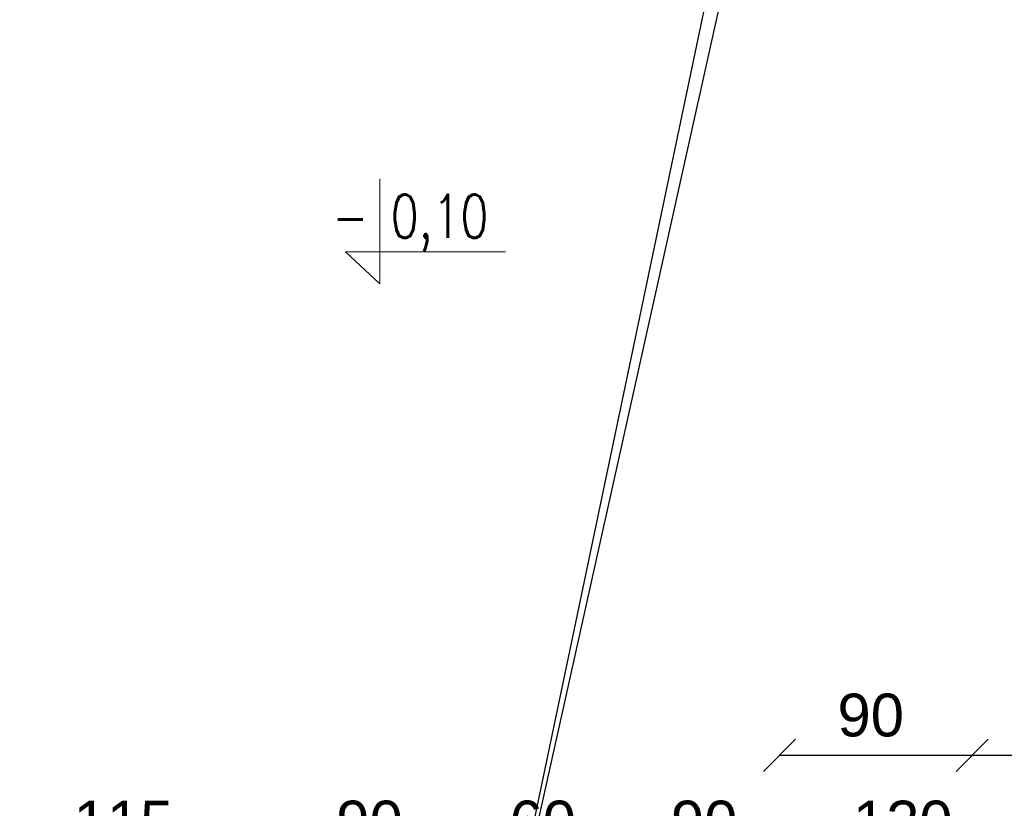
# Model space of a CAD drawing. Header units: millimetres. Extents: x 6528 to 149658, y 3342 to 12852.
# Tile 78 of 122: x 77840 to 78300, y 6584 to 6953. Entities that reach past the tile are written whole.
import ezdxf

# ---------------------------------------------------------------- set-up
doc = ezdxf.new("R2010")
doc.units = ezdxf.units.MM
doc.layers.add('&_opisy_100', color=51, linetype='Continuous', lineweight=20)
doc.styles.add('Romans', font='romans.shx', dxfattribs={"width": 0.75})
doc.styles.get("Standard").update_dxf_attribs({"font": 'arial.ttf'})
doc.dimstyles.new('ISO-25', dxfattribs={"dimtxt": 2.5, "dimasz": 2.5, "dimexe": 1.25, "dimexo": 0.625, "dimtad": 1, "dimtxsty": 'Standard', "dimcen": 2.5, "dimadec": 0, "dimazin": 0, "dimtfac": 1, "dimtmove": 0, "dimatfit": 3, "dimfxl": 1, "dimarcsym": 0})

# ---------------------------------------------------------------- blocks, each defined once
blk = doc.blocks.new('_Oblique')
at = {"color": 0, "linetype": 'ByBlock', "lineweight": -2}
blk.add_line((-0.5, -0.5), (0.5, 0.5), dxfattribs=at)
blk = doc.blocks.new('*D2598')
at = {"color": 0, "lineweight": -2, "transparency": 16777216}
blk.add_line((77749.85100667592, 6558.943905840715), (77839.85100739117, 6558.943905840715), dxfattribs=at)
at = {"layer": 'Defpoints', "color": 0, "transparency": 16777216}
for p in [(77749.85100667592, 7250.670604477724), (77839.85100739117, 7250.670604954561), (77839.85100739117, 6558.943905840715)]:
    blk.add_point(p, dxfattribs=at)
at = {"color": 0, "lineweight": -2, "transparency": 16777216, "xscale": 15, "yscale": 15, "zscale": 15, "rotation": 180}
blk.add_blockref('_Oblique', (77749.85100667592, 6558.943905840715), dxfattribs=at)
at = {"color": 0, "lineweight": -2, "transparency": 16777216, "xscale": 15, "yscale": 15, "zscale": 15}
blk.add_blockref('_Oblique', (77839.85100739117, 6558.943905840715), dxfattribs=at)
at = {"color": 0, "transparency": 16777216, "insert": (77798.31751411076, 6577.617698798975), "char_height": 20, "attachment_point": 5}
blk.add_mtext('90', dxfattribs=at)
blk = doc.blocks.new('*D2599')
at = {"color": 0, "lineweight": -2, "transparency": 16777216}
blk.add_line((78104.85100524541, 6558.943905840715), (78194.8510064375, 6558.943905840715), dxfattribs=at)
at = {"layer": 'Defpoints', "color": 0, "transparency": 16777216}
for p in [(78104.85100524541, 7250.67060507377), (78194.8510064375, 7250.67060507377), (78194.8510064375, 6558.943905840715)]:
    blk.add_point(p, dxfattribs=at)
at = {"color": 0, "lineweight": -2, "transparency": 16777216, "xscale": 15, "yscale": 15, "zscale": 15, "rotation": 180}
blk.add_blockref('_Oblique', (78104.85100524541, 6558.943905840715), dxfattribs=at)
at = {"color": 0, "lineweight": -2, "transparency": 16777216, "xscale": 15, "yscale": 15, "zscale": 15}
blk.add_blockref('_Oblique', (78194.8510064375, 6558.943905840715), dxfattribs=at)
at = {"color": 0, "transparency": 16777216, "insert": (78159.66781895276, 6577.617698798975), "char_height": 20, "attachment_point": 5}
blk.add_mtext('90', dxfattribs=at)
blk = doc.blocks.new('*D2600')
at = {"color": 0, "lineweight": -2, "transparency": 16777216}
blk.add_line((78194.8510064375, 6558.943905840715), (78314.85100691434, 6558.943905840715), dxfattribs=at)
at = {"layer": 'Defpoints', "color": 0, "transparency": 16777216}
for p in [(78194.8510064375, 7250.67060507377), (78314.85100691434, 7250.670605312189), (78314.85100691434, 6558.943905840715)]:
    blk.add_point(p, dxfattribs=at)
at = {"color": 0, "lineweight": -2, "transparency": 16777216, "xscale": 15, "yscale": 15, "zscale": 15, "rotation": 180}
blk.add_blockref('_Oblique', (78194.8510064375, 6558.943905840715), dxfattribs=at)
at = {"color": 0, "lineweight": -2, "transparency": 16777216, "xscale": 15, "yscale": 15, "zscale": 15}
blk.add_blockref('_Oblique', (78314.85100691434, 6558.943905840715), dxfattribs=at)
at = {"color": 0, "transparency": 16777216, "insert": (78252.38375752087, 6577.617698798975), "char_height": 20, "attachment_point": 5}
blk.add_mtext('120', dxfattribs=at)
blk = doc.blocks.new('*D2559')
at = {"color": 0, "lineweight": -2, "transparency": 16777216}
blk.add_line((77839.8510076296, 6558.943905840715), (77954.85100715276, 6558.943905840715), dxfattribs=at)
at = {"layer": 'Defpoints', "color": 0, "transparency": 16777216}
for p in [(77839.8510076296, 7250.670604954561), (77954.85100715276, 7250.670605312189), (77954.85100715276, 6558.943905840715)]:
    blk.add_point(p, dxfattribs=at)
at = {"color": 0, "lineweight": -2, "transparency": 16777216, "xscale": 15, "yscale": 15, "zscale": 15, "rotation": 180}
blk.add_blockref('_Oblique', (77839.8510076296, 6558.943905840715), dxfattribs=at)
at = {"color": 0, "lineweight": -2, "transparency": 16777216, "xscale": 15, "yscale": 15, "zscale": 15}
blk.add_blockref('_Oblique', (77954.85100715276, 6558.943905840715), dxfattribs=at)
at = {"color": 0, "transparency": 16777216, "insert": (77888.31751434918, 6577.617698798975), "char_height": 20, "attachment_point": 5}
blk.add_mtext('115', dxfattribs=at)
blk = doc.blocks.new('*D2560')
at = {"color": 0, "lineweight": -2, "transparency": 16777216}
blk.add_line((77954.85100739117, 6558.943905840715), (78044.85100572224, 6558.943905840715), dxfattribs=at)
at = {"layer": 'Defpoints', "color": 0, "transparency": 16777216}
for p in [(77954.85100739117, 7250.670604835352), (78044.85100572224, 7250.670604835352), (78044.85100572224, 6558.943905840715)]:
    blk.add_point(p, dxfattribs=at)
at = {"color": 0, "lineweight": -2, "transparency": 16777216, "xscale": 15, "yscale": 15, "zscale": 15, "rotation": 180}
blk.add_blockref('_Oblique', (77954.85100739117, 6558.943905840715), dxfattribs=at)
at = {"color": 0, "lineweight": -2, "transparency": 16777216, "xscale": 15, "yscale": 15, "zscale": 15}
blk.add_blockref('_Oblique', (78044.85100572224, 6558.943905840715), dxfattribs=at)
at = {"color": 0, "transparency": 16777216, "insert": (78003.31751434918, 6577.617698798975), "char_height": 20, "attachment_point": 5}
blk.add_mtext('90', dxfattribs=at)
blk = doc.blocks.new('*D2561')
at = {"color": 0, "lineweight": -2, "transparency": 16777216}
blk.add_line((78044.85100596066, 6558.943905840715), (78104.85100524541, 6558.943905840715), dxfattribs=at)
at = {"layer": 'Defpoints', "color": 0, "transparency": 16777216}
for p in [(78044.85100596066, 7250.670604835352), (78104.85100524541, 7250.670605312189), (78104.85100524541, 6558.943905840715)]:
    blk.add_point(p, dxfattribs=at)
at = {"color": 0, "lineweight": -2, "transparency": 16777216, "xscale": 15, "yscale": 15, "zscale": 15, "rotation": 180}
blk.add_blockref('_Oblique', (78044.85100596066, 6558.943905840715), dxfattribs=at)
at = {"color": 0, "lineweight": -2, "transparency": 16777216, "xscale": 15, "yscale": 15, "zscale": 15}
blk.add_blockref('_Oblique', (78104.85100524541, 6558.943905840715), dxfattribs=at)
at = {"color": 0, "transparency": 16777216, "insert": (78084.17950432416, 6577.617698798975), "char_height": 20, "attachment_point": 5}
blk.add_mtext('60', dxfattribs=at)
blk = doc.blocks.new('*D2571')
at = {"color": 0, "lineweight": -2, "transparency": 16777216}
blk.add_line((77479.85100691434, 6508.943905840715), (79326.85100691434, 6508.943905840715), dxfattribs=at)
at = {"layer": 'Defpoints', "color": 0, "transparency": 16777216}
for p in [(77479.85100691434, 7250.670604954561), (79326.85100691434, 7045.670604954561), (79326.85100691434, 6508.943905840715)]:
    blk.add_point(p, dxfattribs=at)
at = {"color": 0, "lineweight": -2, "transparency": 16777216, "xscale": 15, "yscale": 15, "zscale": 15, "rotation": 180}
blk.add_blockref('_Oblique', (77479.85100691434, 6508.943905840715), dxfattribs=at)
at = {"color": 0, "lineweight": -2, "transparency": 16777216, "xscale": 15, "yscale": 15, "zscale": 15}
blk.add_blockref('_Oblique', (79326.85100691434, 6508.943905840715), dxfattribs=at)
at = {"color": 0, "transparency": 16777216, "insert": (78418.50975792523, 6527.617698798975), "char_height": 20, "attachment_point": 5}
blk.add_mtext('1846', dxfattribs=at)
blk = doc.blocks.new('*D2577')
at = {"color": 0, "lineweight": -2, "transparency": 16777216}
blk.add_line((78194.85100667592, 6608.943905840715), (78284.85100691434, 6608.943905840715), dxfattribs=at)
at = {"layer": 'Defpoints', "color": 0, "transparency": 16777216}
for p in [(78194.85100667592, 7040.670604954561), (78284.85100691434, 7040.67060507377), (78284.85100691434, 6608.943905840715)]:
    blk.add_point(p, dxfattribs=at)
at = {"color": 0, "lineweight": -2, "transparency": 16777216, "xscale": 15, "yscale": 15, "zscale": 15, "rotation": 180}
blk.add_blockref('_Oblique', (78194.85100667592, 6608.943905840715), dxfattribs=at)
at = {"color": 0, "lineweight": -2, "transparency": 16777216, "xscale": 15, "yscale": 15, "zscale": 15}
blk.add_blockref('_Oblique', (78284.85100691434, 6608.943905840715), dxfattribs=at)
at = {"color": 0, "transparency": 16777216, "insert": (78237.44265406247, 6627.617698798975), "char_height": 20, "attachment_point": 5}
blk.add_mtext('90', dxfattribs=at)
blk = doc.blocks.new('*D2578')
at = {"color": 0, "lineweight": -2, "transparency": 16777216}
blk.add_line((78284.85100691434, 6608.943905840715), (78554.85100691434, 6608.943905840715), dxfattribs=at)
at = {"layer": 'Defpoints', "color": 0, "transparency": 16777216}
for p in [(78284.85100691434, 7040.670604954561), (78554.85100691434, 7040.670604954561), (78554.85100691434, 6608.943905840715)]:
    blk.add_point(p, dxfattribs=at)
at = {"color": 0, "lineweight": -2, "transparency": 16777216, "xscale": 15, "yscale": 15, "zscale": 15, "rotation": 180}
blk.add_blockref('_Oblique', (78284.85100691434, 6608.943905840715), dxfattribs=at)
at = {"color": 0, "lineweight": -2, "transparency": 16777216, "xscale": 15, "yscale": 15, "zscale": 15}
blk.add_blockref('_Oblique', (78554.85100691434, 6608.943905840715), dxfattribs=at)
at = {"color": 0, "transparency": 16777216, "insert": (78367.66710918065, 6627.617698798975), "char_height": 20, "attachment_point": 5}
blk.add_mtext('270', dxfattribs=at)

msp = doc.modelspace()

# ---------------------------------------------------------------- linework, layer by layer
at = {"layer": '&_opisy_100', "color": 0}
msp.add_lwpolyline([(78008.07960479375, 6878.143436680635), (78008.07960479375, 6829.146520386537), (77992.01646034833, 6844.179617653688), (78066.88736312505, 6844.179617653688)], dxfattribs=at)
for p, q in [((78053.0559548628, 6448.128501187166), (78194.85103027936, 7125.67061687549)), ((78194.85100691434, 7085.670606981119), (78053.0559548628, 6448.128501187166))]:
    msp.add_line(p, q)

# ---------------------------------------------------------------- texts
at = {"layer": '&_opisy_100', "color": 0, "insert": (77985.8928882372, 6870.838179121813), "char_height": 20.25, "width": 420.6382812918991, "attachment_point": 1, "rotation": 359.99999780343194, "style": 'Romans'}
msp.add_mtext('\\A1;- 0,10', dxfattribs=at)

# ---------------------------------------------------------------- dimensions: what is measured, and where the dimension line sits
dim = msp.add_linear_dim(base=(79326.85100691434, 6508.943905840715), p1=(77479.85100691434, 7250.670604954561), p2=(79326.85100691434, 7045.670604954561), text='1846', dimstyle='ISO-25', override={"dimtxt": 20, "dimasz": 15, "dimblk1": 'Oblique', "dimblk2": 'Oblique', "dimsah": 1, "dimse1": 1, "dimse2": 1, "dimtmove": 2})
dim.commit()
dim.dimension.update_dxf_attribs({"geometry": '*D2571', "text_midpoint": (78418.50975792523, 6527.617698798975), "dimtype": 160})
for base, p1, p2, picture, middle in [((77839.85100739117, 6558.943905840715), (77749.85100667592, 7250.670604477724), (77839.85100739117, 7250.670604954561), '*D2598', (77798.31751411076, 6577.617698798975)), ((77954.85100715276, 6558.943905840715), (77839.8510076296, 7250.670604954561), (77954.85100715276, 7250.670605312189), '*D2559', (77888.31751434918, 6577.617698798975)), ((78044.85100572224, 6558.943905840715), (77954.85100739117, 7250.670604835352), (78044.85100572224, 7250.670604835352), '*D2560', (78003.31751434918, 6577.617698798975)), ((78104.85100524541, 6558.943905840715), (78044.85100596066, 7250.670604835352), (78104.85100524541, 7250.670605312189), '*D2561', (78084.17950432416, 6577.617698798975)), ((78194.8510064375, 6558.943905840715), (78104.85100524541, 7250.67060507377), (78194.8510064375, 7250.67060507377), '*D2599', (78159.66781895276, 6577.617698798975)), ((78314.85100691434, 6558.943905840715), (78194.8510064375, 7250.67060507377), (78314.85100691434, 7250.670605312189), '*D2600', (78252.38375752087, 6577.617698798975)), ((78284.85100691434, 6608.943905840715), (78194.85100667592, 7040.670604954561), (78284.85100691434, 7040.67060507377), '*D2577', (78237.44265406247, 6627.617698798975)), ((78554.85100691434, 6608.943905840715), (78284.85100691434, 7040.670604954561), (78554.85100691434, 7040.670604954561), '*D2578', (78367.66710918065, 6627.617698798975))]:
    dim = msp.add_linear_dim(base=base, p1=p1, p2=p2, dimstyle='ISO-25', override={"dimtxt": 20, "dimasz": 15, "dimblk1": 'Oblique', "dimblk2": 'Oblique', "dimsah": 1, "dimse1": 1, "dimse2": 1, "dimtmove": 2})
    dim.commit()
    dim.dimension.update_dxf_attribs({"geometry": picture, "text_midpoint": middle, "dimtype": 160})

doc.saveas('drawing.dxf')
